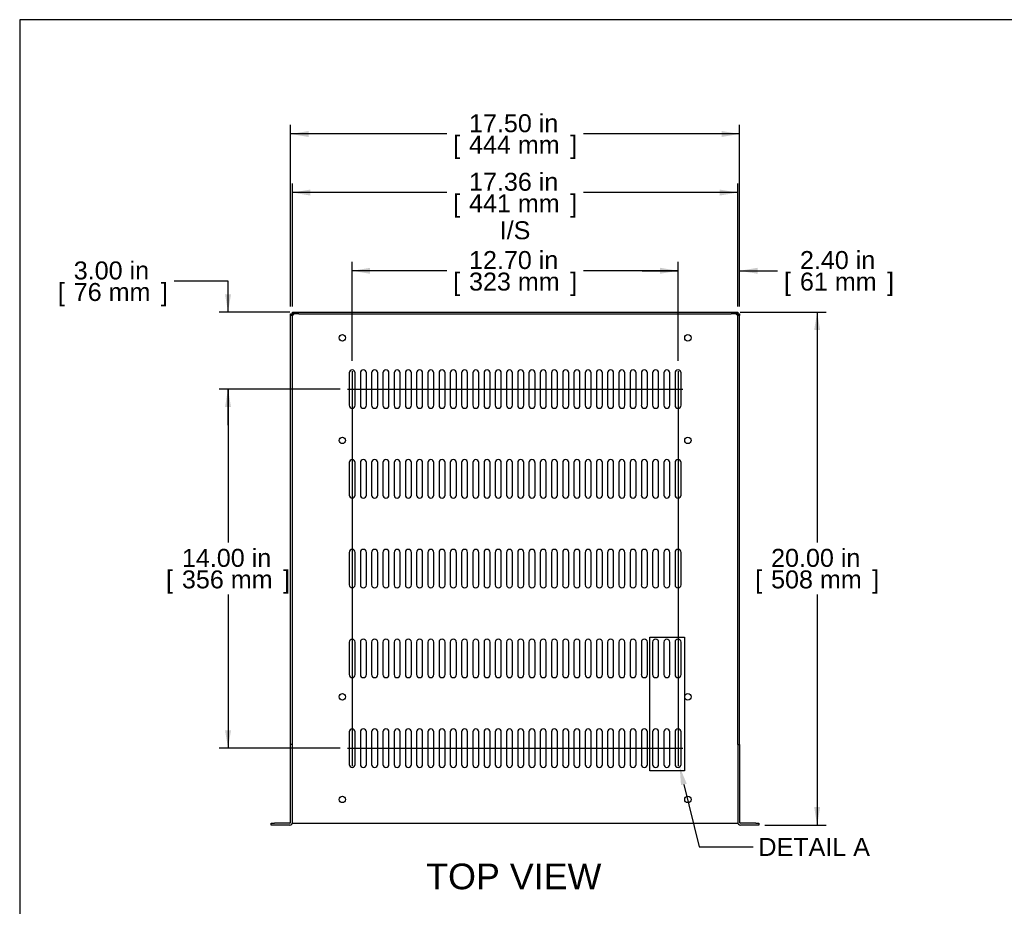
# Model space of a CAD drawing. Header units: inches. Extents: x 0 to 81.1, y 0 to 59.8.
# Tile 2 of 18: x 0 to 38.4, y 25.2 to 59.8. Entities that reach past the tile are written whole.
import ezdxf
from ezdxf import colors
from ezdxf.entities.mleader import LeaderData, LeaderLine
from ezdxf.enums import TextEntityAlignment as Align
from ezdxf.lldxf.tags import DXFTag
from ezdxf.math import Vec2, Vec3

# ---------------------------------------------------------------- set-up
doc = ezdxf.new("R2010")
doc.units = ezdxf.units.IN
doc.header["$MEASUREMENT"] = 0
doc.layers.add('COM56026-2', color=7, linetype='Continuous')
doc.layers.add('Default', color=7, linetype='Continuous')
doc.styles.add('SEACAD_Arial', font='arial.ttf')
tags = doc.linetypes.add('CENTER2', pattern=[1.125, 0.75, -0.125, 0.125, -0.125]).pattern_tags.tags
tags[10:11] = [DXFTag(74, 4), DXFTag(75, 0), DXFTag(340, '0'), DXFTag(46, 0.0), DXFTag(50, 0.0), DXFTag(44, 0.0), DXFTag(45, 0.0)]
tags[8:9] = [DXFTag(74, 4), DXFTag(75, 0), DXFTag(340, '0'), DXFTag(46, 0.0), DXFTag(50, 0.0), DXFTag(44, 0.0), DXFTag(45, 0.0)]
tags[6:7] = [DXFTag(74, 4), DXFTag(75, 0), DXFTag(340, '0'), DXFTag(46, 0.0), DXFTag(50, 0.0), DXFTag(44, 0.0), DXFTag(45, 0.0)]
tags[4:5] = [DXFTag(74, 4), DXFTag(75, 0), DXFTag(340, '0'), DXFTag(46, 0.0), DXFTag(50, 0.0), DXFTag(44, 0.0), DXFTag(45, 0.0)]
doc.dimstyles.new('WEB', dxfattribs={"dimtxt": 0.7, "dimasz": 0.7, "dimexe": 0.35, "dimexo": 0.35, "dimgap": 0.35, "dimtad": 0, "dimtih": 1, "dimtoh": 1, "dimzin": 4, "dimdsep": 46, "dimtxsty": 'SEACAD_Arial', "dimblk1": '_SE_FILLED', "dimblk2": '_SE_FILLED', "dimsah": 1, "dimcen": 0.35, "dimadec": 0, "dimazin": 0, "dimtfac": 1, "dimtdec": 0, "dimtofl": 0, "dimtmove": 0, "dimatfit": 3, "dimfxl": 1, "dimtolj": 1, "dimtzin": 4, "dimarcsym": 0})

# ---------------------------------------------------------------- blocks, each defined once
blk = doc.blocks.new('SEANNOT_GROUP4')
at = {"layer": 'Default', "color": 7, "linetype": 'CENTER2'}
blk.add_line((12.775, 45.38), (25.849, 45.38), dxfattribs=at)
blk = doc.blocks.new('SEANNOT_GROUP5')
at = {"layer": 'Default', "color": 7, "linetype": 'CENTER2'}
blk.add_line((12.775, 31.38), (25.849, 31.38), dxfattribs=at)
blk = doc.blocks.new('SEANNOT_GROUP6')
at = {"layer": 'Default', "color": 7, "linetype": 'CENTER2'}
blk.add_line((12.961, 46.082), (12.961, 30.679), dxfattribs=at)
blk = doc.blocks.new('SEANNOT_GROUP7')
at = {"layer": 'Default', "color": 7, "linetype": 'CENTER2'}
blk.add_line((25.663, 46.082), (25.663, 30.679), dxfattribs=at)
blk = doc.blocks.new('SE3')
at = {"layer": 'COM56026-2', "color": 7, "linetype": 'Continuous'}
for p, q in [((10.634, 48.38), (10.884, 48.38)), ((10.634, 48.308), (10.634, 48.38)), ((10.884, 48.38), (27.74, 48.38)), ((27.74, 48.38), (27.99, 48.38)), ((27.99, 48.38), (27.99, 48.308)), ((10.562, 48.308), (10.634, 48.308)), ((10.562, 48.247), (10.562, 48.308)), ((10.634, 48.247), (10.562, 48.247)), ((10.562, 31.527), (10.562, 48.247)), ((10.634, 48.308), (10.634, 48.247)), ((10.884, 48.308), (10.634, 48.308)), ((10.634, 31.527), (10.634, 48.247)), ((10.665, 48.277), (10.67, 48.272)), ((10.665, 48.277), (10.67, 48.272)), ((10.884, 48.308), (27.74, 48.308)), ((27.99, 48.308), (27.74, 48.308)), ((27.959, 48.277), (27.954, 48.272)), ((27.959, 48.277), (27.954, 48.272)), ((27.99, 48.308), (28.062, 48.308)), ((27.99, 48.247), (27.99, 48.308)), ((28.062, 48.247), (27.99, 48.247)), ((27.99, 31.527), (27.99, 48.247)), ((28.062, 48.308), (28.062, 48.247)), ((28.062, 31.527), (28.062, 48.247)), ((12.844, 46.013), (12.844, 44.748)), ((13.079, 44.748), (13.079, 46.013)), ((13.282, 46.013), (13.282, 44.748)), ((13.517, 44.748), (13.517, 46.013)), ((13.72, 46.013), (13.72, 44.748)), ((13.955, 44.748), (13.955, 46.013)), ((14.158, 46.013), (14.158, 44.748)), ((14.393, 44.748), (14.393, 46.013)), ((14.596, 46.013), (14.596, 44.748)), ((14.831, 44.748), (14.831, 46.013)), ((15.034, 46.013), (15.034, 44.748)), ((15.269, 44.748), (15.269, 46.013)), ((15.472, 46.013), (15.472, 44.748)), ((15.707, 44.748), (15.707, 46.013)), ((15.91, 46.013), (15.91, 44.748)), ((16.145, 44.748), (16.145, 46.013)), ((16.348, 46.013), (16.348, 44.748)), ((16.583, 44.748), (16.583, 46.013)), ((16.786, 46.013), (16.786, 44.748)), ((17.021, 44.748), (17.021, 46.013)), ((17.224, 46.013), (17.224, 44.748)), ((17.459, 44.748), (17.459, 46.013)), ((17.662, 46.013), (17.662, 44.748)), ((17.897, 44.748), (17.897, 46.013)), ((18.1, 46.013), (18.1, 44.748)), ((18.335, 44.748), (18.335, 46.013)), ((18.538, 46.013), (18.538, 44.748)), ((18.773, 44.748), (18.773, 46.013)), ((18.976, 46.013), (18.976, 44.748)), ((19.211, 44.748), (19.211, 46.013)), ((19.414, 46.013), (19.414, 44.748)), ((19.649, 44.748), (19.649, 46.013)), ((19.852, 46.013), (19.852, 44.748)), ((20.087, 44.748), (20.087, 46.013)), ((20.29, 46.013), (20.29, 44.748)), ((20.525, 44.748), (20.525, 46.013)), ((20.728, 46.013), (20.728, 44.748)), ((20.963, 44.748), (20.963, 46.013)), ((21.166, 46.013), (21.166, 44.748)), ((21.401, 44.748), (21.401, 46.013)), ((21.604, 46.013), (21.604, 44.748)), ((21.839, 44.748), (21.839, 46.013)), ((22.042, 46.013), (22.042, 44.748)), ((22.277, 44.748), (22.277, 46.013)), ((22.48, 46.013), (22.48, 44.748)), ((22.715, 44.748), (22.715, 46.013)), ((22.918, 46.013), (22.918, 44.748)), ((23.153, 44.748), (23.153, 46.013)), ((23.356, 46.013), (23.356, 44.748)), ((23.591, 44.748), (23.591, 46.013)), ((23.794, 46.013), (23.794, 44.748)), ((24.029, 44.748), (24.029, 46.013)), ((24.232, 46.013), (24.232, 44.748)), ((24.467, 44.748), (24.467, 46.013)), ((24.67, 46.013), (24.67, 44.748)), ((24.905, 44.748), (24.905, 46.013)), ((25.108, 46.013), (25.108, 44.748)), ((25.343, 44.748), (25.343, 46.013)), ((25.546, 46.013), (25.546, 44.748)), ((25.781, 44.748), (25.781, 46.013)), ((12.844, 42.513), (12.844, 41.248)), ((13.079, 41.248), (13.079, 42.513)), ((13.282, 42.513), (13.282, 41.248)), ((13.517, 41.248), (13.517, 42.513)), ((13.72, 42.513), (13.72, 41.248)), ((13.955, 41.248), (13.955, 42.513)), ((14.158, 42.513), (14.158, 41.248)), ((14.393, 41.248), (14.393, 42.513)), ((14.596, 42.513), (14.596, 41.248)), ((14.831, 41.248), (14.831, 42.513)), ((15.034, 42.513), (15.034, 41.248)), ((15.269, 41.248), (15.269, 42.513)), ((15.472, 42.513), (15.472, 41.248)), ((15.707, 41.248), (15.707, 42.513)), ((15.91, 42.513), (15.91, 41.248)), ((16.145, 41.248), (16.145, 42.513)), ((16.348, 42.513), (16.348, 41.248)), ((16.583, 41.248), (16.583, 42.513)), ((16.786, 42.513), (16.786, 41.248)), ((17.021, 41.248), (17.021, 42.513)), ((17.224, 42.513), (17.224, 41.248)), ((17.459, 41.248), (17.459, 42.513)), ((17.662, 42.513), (17.662, 41.248)), ((17.897, 41.248), (17.897, 42.513)), ((18.1, 42.513), (18.1, 41.248)), ((18.335, 41.248), (18.335, 42.513)), ((18.538, 42.513), (18.538, 41.248)), ((18.773, 41.248), (18.773, 42.513)), ((18.976, 42.513), (18.976, 41.248)), ((19.211, 41.248), (19.211, 42.513)), ((19.414, 42.513), (19.414, 41.248)), ((19.649, 41.248), (19.649, 42.513)), ((19.852, 42.513), (19.852, 41.248)), ((20.087, 41.248), (20.087, 42.513)), ((20.29, 42.513), (20.29, 41.248)), ((20.525, 41.248), (20.525, 42.513)), ((20.728, 42.513), (20.728, 41.248)), ((20.963, 41.248), (20.963, 42.513)), ((21.166, 42.513), (21.166, 41.248)), ((21.401, 41.248), (21.401, 42.513)), ((21.604, 42.513), (21.604, 41.248)), ((21.839, 41.248), (21.839, 42.513)), ((22.042, 42.513), (22.042, 41.248)), ((22.277, 41.248), (22.277, 42.513)), ((22.48, 42.513), (22.48, 41.248)), ((22.715, 41.248), (22.715, 42.513)), ((22.918, 42.513), (22.918, 41.248)), ((23.153, 41.248), (23.153, 42.513)), ((23.356, 42.513), (23.356, 41.248)), ((23.591, 41.248), (23.591, 42.513)), ((23.794, 42.513), (23.794, 41.248)), ((24.029, 41.248), (24.029, 42.513)), ((24.232, 42.513), (24.232, 41.248)), ((24.467, 41.248), (24.467, 42.513)), ((24.67, 42.513), (24.67, 41.248)), ((24.905, 41.248), (24.905, 42.513)), ((25.108, 42.513), (25.108, 41.248)), ((25.343, 41.248), (25.343, 42.513)), ((25.546, 42.513), (25.546, 41.248)), ((25.781, 41.248), (25.781, 42.513)), ((12.844, 39.013), (12.844, 37.748)), ((13.079, 37.748), (13.079, 39.013)), ((13.282, 39.013), (13.282, 37.748)), ((13.517, 37.748), (13.517, 39.013)), ((13.72, 39.013), (13.72, 37.748)), ((13.955, 37.748), (13.955, 39.013)), ((14.158, 39.013), (14.158, 37.748)), ((14.393, 37.748), (14.393, 39.013)), ((14.596, 39.013), (14.596, 37.748)), ((14.831, 37.748), (14.831, 39.013)), ((15.034, 39.013), (15.034, 37.748)), ((15.269, 37.748), (15.269, 39.013)), ((15.472, 39.013), (15.472, 37.748)), ((15.707, 37.748), (15.707, 39.013)), ((15.91, 39.013), (15.91, 37.748)), ((16.145, 37.748), (16.145, 39.013)), ((16.348, 39.013), (16.348, 37.748)), ((16.583, 37.748), (16.583, 39.013)), ((16.786, 39.013), (16.786, 37.748)), ((17.021, 37.748), (17.021, 39.013)), ((17.224, 39.013), (17.224, 37.748)), ((17.459, 37.748), (17.459, 39.013)), ((17.662, 39.013), (17.662, 37.748)), ((17.897, 37.748), (17.897, 39.013)), ((18.1, 39.013), (18.1, 37.748)), ((18.335, 37.748), (18.335, 39.013)), ((18.538, 39.013), (18.538, 37.748)), ((18.773, 37.748), (18.773, 39.013)), ((18.976, 39.013), (18.976, 37.748)), ((19.211, 37.748), (19.211, 39.013)), ((19.414, 39.013), (19.414, 37.748)), ((19.649, 37.748), (19.649, 39.013)), ((19.852, 39.013), (19.852, 37.748)), ((20.087, 37.748), (20.087, 39.013)), ((20.29, 39.013), (20.29, 37.748)), ((20.525, 37.748), (20.525, 39.013)), ((20.728, 39.013), (20.728, 37.748)), ((20.963, 37.748), (20.963, 39.013)), ((21.166, 39.013), (21.166, 37.748)), ((21.401, 37.748), (21.401, 39.013)), ((21.604, 39.013), (21.604, 37.748)), ((21.839, 37.748), (21.839, 39.013)), ((22.042, 39.013), (22.042, 37.748)), ((22.277, 37.748), (22.277, 39.013)), ((22.48, 39.013), (22.48, 37.748)), ((22.715, 37.748), (22.715, 39.013)), ((22.918, 39.013), (22.918, 37.748)), ((23.153, 37.748), (23.153, 39.013)), ((23.356, 39.013), (23.356, 37.748)), ((23.591, 37.748), (23.591, 39.013)), ((23.794, 39.013), (23.794, 37.748)), ((24.029, 37.748), (24.029, 39.013)), ((24.232, 39.013), (24.232, 37.748)), ((24.467, 37.748), (24.467, 39.013)), ((24.67, 39.013), (24.67, 37.748)), ((24.905, 37.748), (24.905, 39.013)), ((25.108, 39.013), (25.108, 37.748)), ((25.343, 37.748), (25.343, 39.013)), ((25.546, 39.013), (25.546, 37.748)), ((25.781, 37.748), (25.781, 39.013)), ((12.844, 35.513), (12.844, 34.248)), ((13.079, 34.248), (13.079, 35.513)), ((13.282, 35.513), (13.282, 34.248)), ((13.517, 34.248), (13.517, 35.513)), ((13.72, 35.513), (13.72, 34.248)), ((13.955, 34.248), (13.955, 35.513)), ((14.158, 35.513), (14.158, 34.248)), ((14.393, 34.248), (14.393, 35.513)), ((14.596, 35.513), (14.596, 34.248)), ((14.831, 34.248), (14.831, 35.513)), ((15.034, 35.513), (15.034, 34.248)), ((15.269, 34.248), (15.269, 35.513)), ((15.472, 35.513), (15.472, 34.248)), ((15.707, 34.248), (15.707, 35.513)), ((15.91, 35.513), (15.91, 34.248)), ((16.145, 34.248), (16.145, 35.513)), ((16.348, 35.513), (16.348, 34.248)), ((16.583, 34.248), (16.583, 35.513)), ((16.786, 35.513), (16.786, 34.248)), ((17.021, 34.248), (17.021, 35.513)), ((17.224, 35.513), (17.224, 34.248)), ((17.459, 34.248), (17.459, 35.513)), ((17.662, 35.513), (17.662, 34.248)), ((17.897, 34.248), (17.897, 35.513)), ((18.1, 35.513), (18.1, 34.248)), ((18.335, 34.248), (18.335, 35.513)), ((18.538, 35.513), (18.538, 34.248)), ((18.773, 34.248), (18.773, 35.513)), ((18.976, 35.513), (18.976, 34.248)), ((19.211, 34.248), (19.211, 35.513)), ((19.414, 35.513), (19.414, 34.248)), ((19.649, 34.248), (19.649, 35.513)), ((19.852, 35.513), (19.852, 34.248)), ((20.087, 34.248), (20.087, 35.513)), ((20.29, 35.513), (20.29, 34.248)), ((20.525, 34.248), (20.525, 35.513)), ((20.728, 35.513), (20.728, 34.248)), ((20.963, 34.248), (20.963, 35.513)), ((21.166, 35.513), (21.166, 34.248)), ((21.401, 34.248), (21.401, 35.513)), ((21.604, 35.513), (21.604, 34.248)), ((21.839, 34.248), (21.839, 35.513)), ((22.042, 35.513), (22.042, 34.248)), ((22.277, 34.248), (22.277, 35.513)), ((22.48, 35.513), (22.48, 34.248)), ((22.715, 34.248), (22.715, 35.513)), ((22.918, 35.513), (22.918, 34.248)), ((23.153, 34.248), (23.153, 35.513)), ((23.356, 35.513), (23.356, 34.248)), ((23.591, 34.248), (23.591, 35.513)), ((23.794, 35.513), (23.794, 34.248)), ((24.029, 34.248), (24.029, 35.513)), ((24.232, 35.513), (24.232, 34.248)), ((24.467, 34.248), (24.467, 35.513)), ((24.67, 35.513), (24.67, 34.248)), ((24.905, 34.248), (24.905, 35.513)), ((25.108, 35.513), (25.108, 34.248)), ((25.343, 34.248), (25.343, 35.513)), ((25.546, 35.513), (25.546, 34.248)), ((25.781, 34.248), (25.781, 35.513)), ((12.844, 32.013), (12.844, 30.748)), ((13.079, 30.748), (13.079, 32.013)), ((13.282, 32.013), (13.282, 30.748)), ((13.517, 30.748), (13.517, 32.013)), ((13.72, 32.013), (13.72, 30.748)), ((13.955, 30.748), (13.955, 32.013)), ((14.158, 32.013), (14.158, 30.748)), ((14.393, 30.748), (14.393, 32.013)), ((14.596, 32.013), (14.596, 30.748)), ((14.831, 30.748), (14.831, 32.013)), ((15.034, 32.013), (15.034, 30.748)), ((15.269, 30.748), (15.269, 32.013)), ((15.472, 32.013), (15.472, 30.748)), ((15.707, 30.748), (15.707, 32.013)), ((15.91, 32.013), (15.91, 30.748)), ((16.145, 30.748), (16.145, 32.013)), ((16.348, 32.013), (16.348, 30.748)), ((16.583, 30.748), (16.583, 32.013)), ((16.786, 32.013), (16.786, 30.748)), ((17.021, 30.748), (17.021, 32.013)), ((17.224, 32.013), (17.224, 30.748)), ((17.459, 30.748), (17.459, 32.013)), ((17.662, 32.013), (17.662, 30.748)), ((17.897, 30.748), (17.897, 32.013)), ((18.1, 32.013), (18.1, 30.748)), ((18.335, 30.748), (18.335, 32.013)), ((18.538, 32.013), (18.538, 30.748)), ((18.773, 30.748), (18.773, 32.013)), ((18.976, 32.013), (18.976, 30.748)), ((19.211, 30.748), (19.211, 32.013)), ((19.414, 32.013), (19.414, 30.748)), ((19.649, 30.748), (19.649, 32.013)), ((19.852, 32.013), (19.852, 30.748)), ((20.087, 30.748), (20.087, 32.013)), ((20.29, 32.013), (20.29, 30.748)), ((20.525, 30.748), (20.525, 32.013)), ((20.728, 32.013), (20.728, 30.748)), ((20.963, 30.748), (20.963, 32.013)), ((21.166, 32.013), (21.166, 30.748)), ((21.401, 30.748), (21.401, 32.013)), ((21.604, 32.013), (21.604, 30.748)), ((21.839, 30.748), (21.839, 32.013)), ((22.042, 32.013), (22.042, 30.748)), ((22.277, 30.748), (22.277, 32.013)), ((22.48, 32.013), (22.48, 30.748)), ((22.715, 30.748), (22.715, 32.013)), ((22.918, 32.013), (22.918, 30.748)), ((23.153, 30.748), (23.153, 32.013)), ((23.356, 32.013), (23.356, 30.748)), ((23.591, 30.748), (23.591, 32.013)), ((23.794, 32.013), (23.794, 30.748)), ((24.029, 30.748), (24.029, 32.013)), ((24.232, 32.013), (24.232, 30.748)), ((24.467, 30.748), (24.467, 32.013)), ((24.67, 32.013), (24.67, 30.748)), ((24.905, 30.748), (24.905, 32.013)), ((25.108, 32.013), (25.108, 30.748)), ((25.343, 30.748), (25.343, 32.013)), ((25.546, 32.013), (25.546, 30.748)), ((25.781, 30.748), (25.781, 32.013)), ((10.634, 31.527), (10.562, 31.527)), ((10.562, 28.488), (10.562, 31.527)), ((10.634, 28.488), (10.634, 31.527)), ((27.99, 31.527), (27.99, 28.488)), ((27.99, 31.527), (28.062, 31.527)), ((28.062, 31.527), (28.062, 28.488)), ((9.809, 28.38), (9.809, 28.452)), ((9.809, 28.452), (9.934, 28.452)), ((10.526, 28.452), (9.934, 28.452)), ((10.628, 28.452), (10.634, 28.452)), ((10.634, 28.452), (10.67, 28.452)), ((10.67, 28.452), (27.954, 28.452)), ((27.954, 28.452), (27.99, 28.452)), ((27.996, 28.452), (27.99, 28.452)), ((28.69, 28.452), (28.098, 28.452)), ((28.69, 28.452), (28.815, 28.452)), ((28.815, 28.452), (28.815, 28.38)), ((9.934, 28.38), (9.809, 28.38)), ((10.526, 28.38), (9.934, 28.38)), ((28.69, 28.38), (28.098, 28.38)), ((28.815, 28.38), (28.69, 28.38))]:
    blk.add_line(p, q, dxfattribs=at)
for centre in [(12.578, 47.38), (26.046, 47.38), (12.578, 43.38), (26.046, 43.38), (12.578, 33.38), (26.046, 33.38), (12.578, 29.38), (26.046, 29.38)]:
    blk.add_circle(centre, 0.125, dxfattribs=at)
for centre, radius, start, end in [((12.961, 46.013), 0.117, 0, 180), ((13.399, 46.013), 0.117, 0, 180), ((13.837, 46.013), 0.117, 0, 180), ((14.275, 46.013), 0.117, 0, 180), ((14.713, 46.013), 0.117, 0, 180), ((15.151, 46.013), 0.117, 0, 180), ((15.589, 46.013), 0.117, 0, 180), ((16.027, 46.013), 0.117, 0, 180), ((16.465, 46.013), 0.117, 0, 180), ((16.903, 46.013), 0.117, 0, 180), ((17.341, 46.013), 0.117, 0, 180), ((17.779, 46.013), 0.117, 0, 180), ((18.217, 46.013), 0.117, 0, 180), ((18.655, 46.013), 0.117, 0, 180), ((19.093, 46.013), 0.117, 0, 180), ((19.531, 46.013), 0.117, 0, 180), ((19.969, 46.013), 0.117, 0, 180), ((20.407, 46.013), 0.117, 0, 180), ((20.845, 46.013), 0.117, 0, 180), ((21.283, 46.013), 0.117, 0, 180), ((21.721, 46.013), 0.117, 0, 180), ((22.159, 46.013), 0.117, 0, 180), ((22.597, 46.013), 0.117, 0, 180), ((23.035, 46.013), 0.117, 0, 180), ((23.473, 46.013), 0.117, 0, 180), ((23.911, 46.013), 0.117, 0, 180), ((24.349, 46.013), 0.117, 0, 180), ((24.787, 46.013), 0.117, 0, 180), ((25.225, 46.013), 0.117, 0, 180), ((25.663, 46.013), 0.117, 0, 180), ((12.961, 44.748), 0.118, 180, 0), ((13.399, 44.748), 0.118, 180, 0), ((13.837, 44.748), 0.118, 180, 0), ((14.275, 44.748), 0.118, 180, 0), ((14.713, 44.748), 0.118, 180, 0), ((15.151, 44.748), 0.118, 180, 0), ((15.589, 44.748), 0.118, 180, 0), ((16.027, 44.748), 0.118, 180, 0), ((16.465, 44.748), 0.118, 180, 0), ((16.903, 44.748), 0.118, 180, 0), ((17.341, 44.748), 0.118, 180, 0), ((17.779, 44.748), 0.118, 180, 0), ((18.217, 44.748), 0.118, 180, 0), ((18.655, 44.748), 0.118, 180, 0), ((19.093, 44.748), 0.118, 180, 0), ((19.531, 44.748), 0.118, 180, 0), ((19.969, 44.748), 0.118, 180, 0), ((20.407, 44.748), 0.118, 180, 0), ((20.845, 44.748), 0.118, 180, 0), ((21.283, 44.748), 0.118, 180, 0), ((21.721, 44.748), 0.118, 180, 0), ((22.159, 44.748), 0.118, 180, 0), ((22.597, 44.748), 0.118, 180, 0), ((23.035, 44.748), 0.118, 180, 0), ((23.473, 44.748), 0.118, 180, 0), ((23.911, 44.748), 0.118, 180, 0), ((24.349, 44.748), 0.118, 180, 0), ((24.787, 44.748), 0.118, 180, 0), ((25.225, 44.748), 0.118, 180, 0), ((25.663, 44.748), 0.118, 180, 0), ((12.961, 42.513), 0.117, 0, 180), ((13.399, 42.513), 0.117, 0, 180), ((13.837, 42.513), 0.117, 0, 180), ((14.275, 42.513), 0.117, 0, 180), ((14.713, 42.513), 0.117, 0, 180), ((15.151, 42.513), 0.117, 0, 180), ((15.589, 42.513), 0.117, 0, 180), ((16.027, 42.513), 0.117, 0, 180), ((16.465, 42.513), 0.117, 0, 180), ((16.903, 42.513), 0.117, 0, 180), ((17.341, 42.513), 0.117, 0, 180), ((17.779, 42.513), 0.117, 0, 180), ((18.217, 42.513), 0.117, 0, 180), ((18.655, 42.513), 0.117, 0, 180), ((19.093, 42.513), 0.117, 0, 180), ((19.531, 42.513), 0.117, 0, 180), ((19.969, 42.513), 0.117, 0, 180), ((20.407, 42.513), 0.117, 0, 180), ((20.845, 42.513), 0.117, 0, 180), ((21.283, 42.513), 0.117, 0, 180), ((21.721, 42.513), 0.117, 0, 180), ((22.159, 42.513), 0.117, 0, 180), ((22.597, 42.513), 0.117, 0, 180), ((23.035, 42.513), 0.117, 0, 180), ((23.473, 42.513), 0.117, 0, 180), ((23.911, 42.513), 0.117, 0, 180), ((24.349, 42.513), 0.117, 0, 180), ((24.787, 42.513), 0.117, 0, 180), ((25.225, 42.513), 0.117, 0, 180), ((25.663, 42.513), 0.117, 0, 180), ((12.961, 41.248), 0.118, 180, 0), ((13.399, 41.248), 0.118, 180, 0), ((13.837, 41.248), 0.118, 180, 0), ((14.275, 41.248), 0.118, 180, 0), ((14.713, 41.248), 0.118, 180, 0), ((15.151, 41.248), 0.118, 180, 0), ((15.589, 41.248), 0.118, 180, 0), ((16.027, 41.248), 0.118, 180, 0), ((16.465, 41.248), 0.118, 180, 0), ((16.903, 41.248), 0.118, 180, 0), ((17.341, 41.248), 0.118, 180, 0), ((17.779, 41.248), 0.118, 180, 0), ((18.217, 41.248), 0.118, 180, 0), ((18.655, 41.248), 0.118, 180, 0), ((19.093, 41.248), 0.118, 180, 0), ((19.531, 41.248), 0.118, 180, 0), ((19.969, 41.248), 0.118, 180, 0), ((20.407, 41.248), 0.118, 180, 0), ((20.845, 41.248), 0.118, 180, 0), ((21.283, 41.248), 0.118, 180, 0), ((21.721, 41.248), 0.118, 180, 0), ((22.159, 41.248), 0.118, 180, 0), ((22.597, 41.248), 0.118, 180, 0), ((23.035, 41.248), 0.118, 180, 0), ((23.473, 41.248), 0.118, 180, 0), ((23.911, 41.248), 0.118, 180, 0), ((24.349, 41.248), 0.118, 180, 0), ((24.787, 41.248), 0.118, 180, 0), ((25.225, 41.248), 0.118, 180, 0), ((25.663, 41.248), 0.118, 180, 0), ((12.961, 39.013), 0.117, 0, 180), ((13.399, 39.013), 0.117, 0, 180), ((13.837, 39.013), 0.117, 0, 180), ((14.275, 39.013), 0.117, 0, 180), ((14.713, 39.013), 0.117, 0, 180), ((15.151, 39.013), 0.117, 0, 180), ((15.589, 39.013), 0.117, 0, 180), ((16.027, 39.013), 0.117, 0, 180), ((16.465, 39.013), 0.117, 0, 180), ((16.903, 39.013), 0.117, 0, 180), ((17.341, 39.013), 0.117, 0, 180), ((17.779, 39.013), 0.117, 0, 180), ((18.217, 39.013), 0.117, 0, 180), ((18.655, 39.013), 0.117, 0, 180), ((19.093, 39.013), 0.117, 0, 180), ((19.531, 39.013), 0.117, 0, 180), ((19.969, 39.013), 0.117, 0, 180), ((20.407, 39.013), 0.117, 0, 180), ((20.845, 39.013), 0.117, 0, 180), ((21.283, 39.013), 0.117, 0, 180), ((21.721, 39.013), 0.117, 0, 180), ((22.159, 39.013), 0.117, 0, 180), ((22.597, 39.013), 0.117, 0, 180), ((23.035, 39.013), 0.117, 0, 180), ((23.473, 39.013), 0.117, 0, 180), ((23.911, 39.013), 0.117, 0, 180), ((24.349, 39.013), 0.117, 0, 180), ((24.787, 39.013), 0.117, 0, 180), ((25.225, 39.013), 0.117, 0, 180), ((25.663, 39.013), 0.117, 0, 180), ((12.961, 37.748), 0.118, 180, 0), ((13.399, 37.748), 0.118, 180, 0), ((13.837, 37.748), 0.118, 180, 0), ((14.275, 37.748), 0.118, 180, 0), ((14.713, 37.748), 0.118, 180, 0), ((15.151, 37.748), 0.118, 180, 0), ((15.589, 37.748), 0.118, 180, 0), ((16.027, 37.748), 0.118, 180, 0), ((16.465, 37.748), 0.118, 180, 0), ((16.903, 37.748), 0.118, 180, 0), ((17.341, 37.748), 0.118, 180, 0), ((17.779, 37.748), 0.118, 180, 0), ((18.217, 37.748), 0.118, 180, 0), ((18.655, 37.748), 0.118, 180, 0), ((19.093, 37.748), 0.118, 180, 0), ((19.531, 37.748), 0.118, 180, 0), ((19.969, 37.748), 0.118, 180, 0), ((20.407, 37.748), 0.118, 180, 0), ((20.845, 37.748), 0.118, 180, 0), ((21.283, 37.748), 0.118, 180, 0), ((21.721, 37.748), 0.118, 180, 0), ((22.159, 37.748), 0.118, 180, 0), ((22.597, 37.748), 0.118, 180, 0), ((23.035, 37.748), 0.118, 180, 0), ((23.473, 37.748), 0.118, 180, 0), ((23.911, 37.748), 0.118, 180, 0), ((24.349, 37.748), 0.118, 180, 0), ((24.787, 37.748), 0.118, 180, 0), ((25.225, 37.748), 0.118, 180, 0), ((25.663, 37.748), 0.118, 180, 0), ((12.961, 35.513), 0.117, 0, 180), ((13.399, 35.513), 0.117, 0, 180), ((13.837, 35.513), 0.117, 0, 180), ((14.275, 35.513), 0.117, 0, 180), ((14.713, 35.513), 0.117, 0, 180), ((15.151, 35.513), 0.117, 0, 180), ((15.589, 35.513), 0.117, 0, 180), ((16.027, 35.513), 0.117, 0, 180), ((16.465, 35.513), 0.117, 0, 180), ((16.903, 35.513), 0.117, 0, 180), ((17.341, 35.513), 0.117, 0, 180), ((17.779, 35.513), 0.117, 0, 180), ((18.217, 35.513), 0.117, 0, 180), ((18.655, 35.513), 0.117, 0, 180), ((19.093, 35.513), 0.117, 0, 180), ((19.531, 35.513), 0.117, 0, 180), ((19.969, 35.513), 0.117, 0, 180), ((20.407, 35.513), 0.117, 0, 180), ((20.845, 35.513), 0.117, 0, 180), ((21.283, 35.513), 0.117, 0, 180), ((21.721, 35.513), 0.117, 0, 180), ((22.159, 35.513), 0.117, 0, 180), ((22.597, 35.513), 0.117, 0, 180), ((23.035, 35.513), 0.117, 0, 180), ((23.473, 35.513), 0.117, 0, 180), ((23.911, 35.513), 0.117, 0, 180), ((24.349, 35.513), 0.117, 0, 180), ((24.787, 35.513), 0.117, 0, 180), ((25.225, 35.513), 0.117, 0, 180), ((25.663, 35.513), 0.117, 0, 180), ((12.961, 34.248), 0.118, 180, 0), ((13.399, 34.248), 0.118, 180, 0), ((13.837, 34.248), 0.118, 180, 0), ((14.275, 34.248), 0.118, 180, 0), ((14.713, 34.248), 0.118, 180, 0), ((15.151, 34.248), 0.118, 180, 0), ((15.589, 34.248), 0.118, 180, 0), ((16.027, 34.248), 0.118, 180, 0), ((16.465, 34.248), 0.118, 180, 0), ((16.903, 34.248), 0.118, 180, 0), ((17.341, 34.248), 0.118, 180, 0), ((17.779, 34.248), 0.118, 180, 0), ((18.217, 34.248), 0.118, 180, 0), ((18.655, 34.248), 0.118, 180, 0), ((19.093, 34.248), 0.118, 180, 0), ((19.531, 34.248), 0.118, 180, 0), ((19.969, 34.248), 0.118, 180, 0), ((20.407, 34.248), 0.118, 180, 0), ((20.845, 34.248), 0.118, 180, 0), ((21.283, 34.248), 0.118, 180, 0), ((21.721, 34.248), 0.118, 180, 0), ((22.159, 34.248), 0.118, 180, 0), ((22.597, 34.248), 0.118, 180, 0), ((23.035, 34.248), 0.118, 180, 0), ((23.473, 34.248), 0.118, 180, 0), ((23.911, 34.248), 0.118, 180, 0), ((24.349, 34.248), 0.118, 180, 0), ((24.787, 34.248), 0.118, 180, 0), ((25.225, 34.248), 0.118, 180, 0), ((25.663, 34.248), 0.118, 180, 0), ((12.961, 32.013), 0.117, 0, 180), ((13.399, 32.013), 0.117, 0, 180), ((13.837, 32.013), 0.117, 0, 180), ((14.275, 32.013), 0.117, 0, 180), ((14.713, 32.013), 0.117, 0, 180), ((15.151, 32.013), 0.117, 0, 180), ((15.589, 32.013), 0.117, 0, 180), ((16.027, 32.013), 0.117, 0, 180), ((16.465, 32.013), 0.117, 0, 180), ((16.903, 32.013), 0.117, 0, 180), ((17.341, 32.013), 0.117, 0, 180), ((17.779, 32.013), 0.117, 0, 180), ((18.217, 32.013), 0.117, 0, 180), ((18.655, 32.013), 0.117, 0, 180), ((19.093, 32.013), 0.117, 0, 180), ((19.531, 32.013), 0.117, 0, 180), ((19.969, 32.013), 0.117, 0, 180), ((20.407, 32.013), 0.117, 0, 180), ((20.845, 32.013), 0.117, 0, 180), ((21.283, 32.013), 0.117, 0, 180), ((21.721, 32.013), 0.117, 0, 180), ((22.159, 32.013), 0.117, 0, 180), ((22.597, 32.013), 0.117, 0, 180), ((23.035, 32.013), 0.117, 0, 180), ((23.473, 32.013), 0.117, 0, 180), ((23.911, 32.013), 0.117, 0, 180), ((24.349, 32.013), 0.117, 0, 180), ((24.787, 32.013), 0.117, 0, 180), ((25.225, 32.013), 0.117, 0, 180), ((25.663, 32.013), 0.117, 0, 180), ((12.961, 30.748), 0.118, 180, 0), ((13.399, 30.748), 0.118, 180, 0), ((13.837, 30.748), 0.118, 180, 0), ((14.275, 30.748), 0.118, 180, 0), ((14.713, 30.748), 0.118, 180, 0), ((15.151, 30.748), 0.118, 180, 0), ((15.589, 30.748), 0.118, 180, 0), ((16.027, 30.748), 0.118, 180, 0), ((16.465, 30.748), 0.118, 180, 0), ((16.903, 30.748), 0.118, 180, 0), ((17.341, 30.748), 0.118, 180, 0), ((17.779, 30.748), 0.118, 180, 0), ((18.217, 30.748), 0.118, 180, 0), ((18.655, 30.748), 0.118, 180, 0), ((19.093, 30.748), 0.118, 180, 0), ((19.531, 30.748), 0.118, 180, 0), ((19.969, 30.748), 0.118, 180, 0), ((20.407, 30.748), 0.118, 180, 0), ((20.845, 30.748), 0.118, 180, 0), ((21.283, 30.748), 0.118, 180, 0), ((21.721, 30.748), 0.118, 180, 0), ((22.159, 30.748), 0.118, 180, 0), ((22.597, 30.748), 0.118, 180, 0), ((23.035, 30.748), 0.118, 180, 0), ((23.473, 30.748), 0.118, 180, 0), ((23.911, 30.748), 0.118, 180, 0), ((24.349, 30.748), 0.118, 180, 0), ((24.787, 30.748), 0.118, 180, 0), ((25.225, 30.748), 0.118, 180, 0), ((25.663, 30.748), 0.118, 180, 0), ((10.526, 28.488), 0.036, 270, 0), ((10.526, 28.488), 0.108, 270, 0), ((28.098, 28.488), 0.108, 180, 270), ((28.098, 28.488), 0.036, 180, 270)]:
    blk.add_arc(centre, radius, start, end, dxfattribs=at)
for points, knots in [([(10.665, 48.277), (10.662, 48.273), (10.658, 48.269), (10.651, 48.265), (10.649, 48.264), (10.645, 48.263), (10.643, 48.263), (10.64, 48.264), (10.638, 48.265), (10.636, 48.269), (10.636, 48.271), (10.634, 48.277), (10.634, 48.282), (10.634, 48.287)], [0, 0, 0, 0, 0.25, 0.25, 0.375, 0.375, 0.5, 0.5, 0.625, 0.625, 0.75, 0.75, 1, 1, 1, 1]), ([(10.661, 48.281), (10.655, 48.277), (10.649, 48.275), (10.64, 48.271), (10.638, 48.271), (10.636, 48.27)], [0, 0, 0, 0, 0.125, 0.125, 0.1674801, 0.1674801, 0.1674801, 0.1674801]), ([(10.655, 48.308), (10.661, 48.308), (10.665, 48.308), (10.674, 48.306), (10.677, 48.305), (10.68, 48.3), (10.68, 48.298), (10.679, 48.294), (10.678, 48.291), (10.674, 48.285), (10.67, 48.281), (10.665, 48.277)], [0, 0, 0, 0, 0.25, 0.25, 0.5, 0.5, 0.625, 0.625, 0.75, 0.75, 1, 1, 1, 1]), ([(10.673, 48.306), (10.672, 48.304), (10.671, 48.302), (10.668, 48.293), (10.665, 48.287), (10.661, 48.281)], [0.8317434, 0.8317434, 0.8317434, 0.8317434, 0.875, 0.875, 1, 1, 1, 1]), ([(27.959, 48.277), (27.955, 48.281), (27.95, 48.285), (27.946, 48.291), (27.945, 48.293), (27.944, 48.298), (27.945, 48.3), (27.946, 48.303), (27.947, 48.304), (27.95, 48.306), (27.952, 48.307), (27.959, 48.308), (27.963, 48.308), (27.969, 48.308)], [0, 0, 0, 0, 0.25, 0.25, 0.375, 0.375, 0.5, 0.5, 0.625, 0.625, 0.75, 0.75, 1, 1, 1, 1]), ([(27.963, 48.281), (27.959, 48.287), (27.956, 48.294), (27.953, 48.302), (27.952, 48.304), (27.952, 48.306)], [0, 0, 0, 0, 0.125, 0.125, 0.1674801, 0.1674801, 0.1674801, 0.1674801]), ([(27.99, 48.287), (27.99, 48.282), (27.99, 48.277), (27.988, 48.269), (27.986, 48.265), (27.982, 48.263), (27.98, 48.263), (27.975, 48.264), (27.973, 48.264), (27.966, 48.269), (27.962, 48.273), (27.959, 48.277)], [0, 0, 0, 0, 0.25, 0.25, 0.5, 0.5, 0.625, 0.625, 0.75, 0.75, 1, 1, 1, 1]), ([(27.988, 48.27), (27.986, 48.271), (27.984, 48.271), (27.975, 48.275), (27.969, 48.277), (27.963, 48.281)], [0.8317434, 0.8317434, 0.8317434, 0.8317434, 0.875, 0.875, 1, 1, 1, 1])]:
    blk.add_open_spline(points, degree=3, knots=knots, dxfattribs=at)
blk = doc.blocks.new('DMBLK125')
at = {"layer": 'Default', "linetype": 'Continuous', "transparency": 16777216}
for points in [[(31.202, 47.68), (31.085, 48.38), (30.969, 47.68)], [(31.202, 29.08), (30.969, 29.08), (31.085, 28.38)]]:
    blk.add_hatch(color=7, dxfattribs=at).paths.add_polyline_path(points)
at = {"layer": 'Default', "color": 7, "linetype": 'Continuous', "transparency": 16777216}
for p, q in [((28.09, 48.38), (31.435, 48.38)), ((31.085, 48.38), (31.085, 39.395)), ((31.085, 37.365), (31.085, 28.38)), ((29.04, 28.38), (31.435, 28.38))]:
    blk.add_line(p, q, dxfattribs=at)
at = {"layer": 'Default', "color": 7, "linetype": 'Continuous', "transparency": 16777216, "style": 'SEACAD_Arial'}
for s, p in [('20.00 in', (29.29, 39.15)), ('[', (28.666, 38.31)), ('508 mm', (29.29, 38.31)), (']', (33.231, 38.31))]:
    blk.add_text(s, height=0.7, dxfattribs=at).set_placement(p, align=Align.TOP_LEFT)
blk = doc.blocks.new('_SE_FILLED')
at = {"color": 0}
blk.add_line((0, 0), (-1, 0), dxfattribs=at)
blk.add_solid([(0, 0), (-1, -0.1665), (-1, 0.1665), (0, 0)], dxfattribs=at)
blk = doc.blocks.new('DMBLK126')
at = {"layer": 'Default', "linetype": 'Continuous', "transparency": 16777216}
for points in [[(11.262, 55.443), (10.562, 55.327), (11.262, 55.21)], [(27.362, 55.443), (27.362, 55.21), (28.062, 55.327)]]:
    blk.add_hatch(color=7, dxfattribs=at).paths.add_polyline_path(points)
at = {"layer": 'Default', "color": 7, "linetype": 'Continuous', "transparency": 16777216}
for p, q in [((10.562, 48.597), (10.562, 55.677)), ((28.062, 48.597), (28.062, 55.677)), ((16.648, 55.327), (10.562, 55.327)), ((28.062, 55.327), (21.977, 55.327))]:
    blk.add_line(p, q, dxfattribs=at)
at = {"layer": 'Default', "color": 7, "linetype": 'Continuous', "transparency": 16777216, "style": 'SEACAD_Arial'}
for s, p in [('17.50 in', (17.516, 56.097)), ('[', (16.893, 55.257)), (']', (21.458, 55.257)), ('444 mm', (17.516, 55.257))]:
    blk.add_text(s, height=0.7, dxfattribs=at).set_placement(p, align=Align.TOP_LEFT)
blk = doc.blocks.new('DMBLK127')
at = {"layer": 'Default', "linetype": 'Continuous', "transparency": 16777216}
for points in [[(11.334, 53.16), (10.634, 53.043), (11.334, 52.926)], [(27.29, 53.16), (27.29, 52.926), (27.99, 53.043)]]:
    blk.add_hatch(color=7, dxfattribs=at).paths.add_polyline_path(points)
at = {"layer": 'Default', "color": 7, "linetype": 'Continuous', "transparency": 16777216}
for p, q in [((10.634, 48.597), (10.634, 53.393)), ((27.99, 48.597), (27.99, 53.393)), ((16.648, 53.043), (10.634, 53.043)), ((27.99, 53.043), (21.977, 53.043))]:
    blk.add_line(p, q, dxfattribs=at)
at = {"layer": 'Default', "color": 7, "linetype": 'Continuous', "transparency": 16777216, "style": 'SEACAD_Arial'}
for s, p in [('17.36 in', (17.516, 53.813)), ('[', (16.893, 52.973)), ('441 mm', (17.516, 52.973)), (']', (21.458, 52.973)), ('I/S', (18.711, 51.923))]:
    blk.add_text(s, height=0.7, dxfattribs=at).set_placement(p, align=Align.TOP_LEFT)
blk = doc.blocks.new('DMBLK128')
at = {"layer": 'Default', "linetype": 'Continuous', "transparency": 16777216}
for points in [[(13.661, 50.109), (12.961, 49.992), (13.661, 49.876)], [(24.963, 50.109), (24.963, 49.876), (25.663, 49.992)]]:
    blk.add_hatch(color=7, dxfattribs=at).paths.add_polyline_path(points)
at = {"layer": 'Default', "color": 7, "linetype": 'Continuous', "transparency": 16777216}
for p, q in [((12.961, 46.48), (12.961, 50.342)), ((25.663, 46.48), (25.663, 50.342)), ((16.648, 49.992), (12.961, 49.992)), ((25.663, 49.992), (21.977, 49.992))]:
    blk.add_line(p, q, dxfattribs=at)
at = {"layer": 'Default', "color": 7, "linetype": 'Continuous', "transparency": 16777216, "style": 'SEACAD_Arial'}
for s, p in [('12.70 in', (17.516, 50.762)), ('[', (16.893, 49.922)), ('323 mm', (17.516, 49.922)), (']', (21.458, 49.922))]:
    blk.add_text(s, height=0.7, dxfattribs=at).set_placement(p, align=Align.TOP_LEFT)
blk = doc.blocks.new('DMBLK129')
at = {"layer": 'Default', "linetype": 'Continuous', "transparency": 16777216}
for points in [[(8.004, 44.68), (8.237, 44.68), (8.12, 45.38)], [(8.004, 32.08), (8.12, 31.38), (8.237, 32.08)]]:
    blk.add_hatch(color=7, dxfattribs=at).paths.add_polyline_path(points)
at = {"layer": 'Default', "color": 7, "linetype": 'Continuous', "transparency": 16777216}
for p, q in [((12.494, 45.38), (7.77, 45.38)), ((8.12, 45.38), (8.12, 39.395)), ((8.12, 37.365), (8.12, 31.38)), ((12.494, 31.38), (7.77, 31.38))]:
    blk.add_line(p, q, dxfattribs=at)
at = {"layer": 'Default', "color": 7, "linetype": 'Continuous', "transparency": 16777216, "style": 'SEACAD_Arial'}
for s, p in [('14.00 in', (6.325, 39.15)), ('[', (5.701, 38.31)), ('356 mm', (6.325, 38.31)), (']', (10.266, 38.31))]:
    blk.add_text(s, height=0.7, dxfattribs=at).set_placement(p, align=Align.TOP_LEFT)
blk = doc.blocks.new('DMBLK130')
at = {"layer": 'Default', "linetype": 'Continuous', "transparency": 16777216}
for points in [[(8.004, 49.08), (8.12, 48.38), (8.237, 49.08)], [(8.004, 44.68), (8.237, 44.68), (8.12, 45.38)]]:
    blk.add_hatch(color=7, dxfattribs=at).paths.add_polyline_path(points)
at = {"layer": 'Default', "color": 7, "linetype": 'Continuous', "transparency": 16777216}
for p, q in [((8.12, 49.586), (6.02, 49.586)), ((8.12, 48.38), (8.12, 49.586)), ((10.534, 48.38), (7.77, 48.38)), ((12.494, 45.38), (7.77, 45.38)), ((8.12, 43.98), (8.12, 45.38))]:
    blk.add_line(p, q, dxfattribs=at)
at = {"layer": 'Default', "color": 7, "linetype": 'Continuous', "transparency": 16777216, "style": 'SEACAD_Arial'}
for s, p in [('3.00 in', (2.108, 50.356)), ('[', (1.484, 49.516)), ('76 mm', (2.108, 49.516)), (']', (5.501, 49.516))]:
    blk.add_text(s, height=0.7, dxfattribs=at).set_placement(p, align=Align.TOP_LEFT)
blk = doc.blocks.new('SE6')
at = {"layer": 'Default', "color": 7, "linetype": 'CENTER2'}
for p, q in [((24.566, 35.704), (25.916, 35.704)), ((24.566, 30.499), (24.566, 35.704)), ((25.916, 35.704), (25.916, 30.499)), ((25.916, 30.499), (24.566, 30.499))]:
    blk.add_line(p, q, dxfattribs=at)
blk = doc.blocks.new('DMBLK137')
at = {"layer": 'Default', "linetype": 'Continuous', "transparency": 16777216}
for points in [[(24.963, 50.109), (24.963, 49.876), (25.663, 49.992)], [(28.762, 50.109), (28.062, 49.992), (28.762, 49.876)]]:
    blk.add_hatch(color=7, dxfattribs=at).paths.add_polyline_path(points)
at = {"layer": 'Default', "color": 7, "linetype": 'Continuous', "transparency": 16777216}
for p, q in [((25.663, 46.48), (25.663, 50.342)), ((28.062, 48.597), (28.062, 50.342)), ((24.263, 49.992), (25.663, 49.992)), ((28.062, 49.992), (29.546, 49.992))]:
    blk.add_line(p, q, dxfattribs=at)
at = {"layer": 'Default', "color": 7, "linetype": 'Continuous', "transparency": 16777216, "style": 'SEACAD_Arial'}
for s, p in [('2.40 in', (30.415, 50.762)), ('[', (29.791, 49.922)), ('61 mm', (30.415, 49.922)), (']', (33.808, 49.922))]:
    blk.add_text(s, height=0.7, dxfattribs=at).set_placement(p, align=Align.TOP_LEFT)

msp = doc.modelspace()

# ---------------------------------------------------------------- linework, layer by layer
at = {"layer": 'Default', "color": 7, "linetype": 'Continuous'}
for p, q in [((80, 59.783), (0, 59.783)), ((0, 59.783), (0, 0))]:
    msp.add_line(p, q, dxfattribs=at)

# ---------------------------------------------------------------- block references
at = {"layer": 'Default'}
for name in ['SE3', 'SEANNOT_GROUP6', 'SEANNOT_GROUP7', 'SEANNOT_GROUP4', 'SE6', 'SEANNOT_GROUP5']:
    msp.add_blockref(name, (0, 0), dxfattribs=at)

# ---------------------------------------------------------------- texts
at = {"layer": 'Default', "color": 7, "linetype": 'Continuous', "style": 'SEACAD_Arial'}
msp.add_text('TOP VIEW', height=1, dxfattribs=at).set_placement((15.845, 26.88), align=Align.TOP_LEFT)

# ---------------------------------------------------------------- dimensions: what is measured, and where the dimension line sits
at = {"layer": 'Default', "color": 7, "linetype": 'Continuous'}
for base, p1, p2, text, picture, middle in [((10.562, 55.327), (28.062, 48.247), (10.562, 48.247), '\\A1;<>', 'DMBLK126', (19.312, 55.327)), ((10.634, 53.043), (27.99, 48.247), (10.634, 48.247), '\\A1;<>\\PI/S', 'DMBLK127', (19.312, 53.043)), ((12.961, 49.992), (25.663, 46.13), (12.961, 46.13), '\\A1;<>', 'DMBLK128', (19.312, 49.992)), ((28.062, 49.992), (25.663, 46.13), (28.062, 48.247), '\\A1;<>', 'DMBLK137', (29.546, 49.992))]:
    dim = msp.add_linear_dim(base=base, p1=p1, p2=p2, text=text, dimstyle='WEB', dxfattribs=at)
    dim.commit()
    dim.dimension.update_dxf_attribs({"geometry": picture, "text_midpoint": middle, "dimtype": 160})
for base, p1, p2, angle, picture, middle, dimtype in [((8.12, 48.38), (12.844, 45.38), (10.884, 48.38), 90, 'DMBLK130', (6.02, 49.586), 160), ((31.085, 28.38), (27.74, 48.38), (28.69, 28.38), 90, 'DMBLK125', (31.085, 38.38), 160), ((8.12, 45.38), (12.844, 45.38), (12.844, 31.38), 270, 'DMBLK129', (8.12, 38.38), 161)]:
    dim = msp.add_linear_dim(base=base, p1=p1, p2=p2, angle=angle, text='\\A1;<>', dimstyle='WEB', dxfattribs=at)
    dim.commit()
    dim.dimension.update_dxf_attribs({"geometry": picture, "text_midpoint": middle, "dimtype": dimtype})

# ---------------------------------------------------------------- leaders
ml = msp.add_multileader_mtext('Standard', dxfattribs=at)
ml.set_content('{\\pxsm0.9;\\fArial|b0||i0||c0|p34;\\W1.;DETAIL A\\P}', color=7)
ml.set_leader_properties()
ml.build(insert=Vec2(0, 0))
ml.multileader.update_dxf_attribs({"dogleg_length": 2.1, "arrow_head_size": 0.7})
ctx = ml.context
ctx.base_point, ctx.char_height, ctx.arrow_head_size, ctx.landing_gap_size = Vec3(28.745, 27.27), 0.7, 0.7, 0.245
ctx.text_align_type = 1
notes = []
notes.append((ctx, [(0, (1, 1, 0), (26.49, 27.53), (1, 0), 2.1, [(0, [(25.724, 30.647)], 0, [])])]))
ctx.mtext.insert, ctx.mtext.alignment = Vec3(30.97, 27.88), 2
for ctx, leaders in notes:
    for number, flags, end, landing, length, lines in leaders:
        leader = LeaderData()
        leader.index, (leader.has_last_leader_line, leader.has_dogleg_vector, leader.attachment_direction) = number, flags
        leader.last_leader_point, leader.dogleg_vector, leader.dogleg_length = Vec3(end), Vec3(landing), length
        for number, points, colour, breaks in lines:
            line = LeaderLine()
            line.index, line.vertices, line.color, line.breaks = number, Vec3.list(points), colors.encode_raw_color(colour), breaks
            leader.lines.append(line)
        ctx.leaders.append(leader)

doc.saveas('drawing.dxf')
